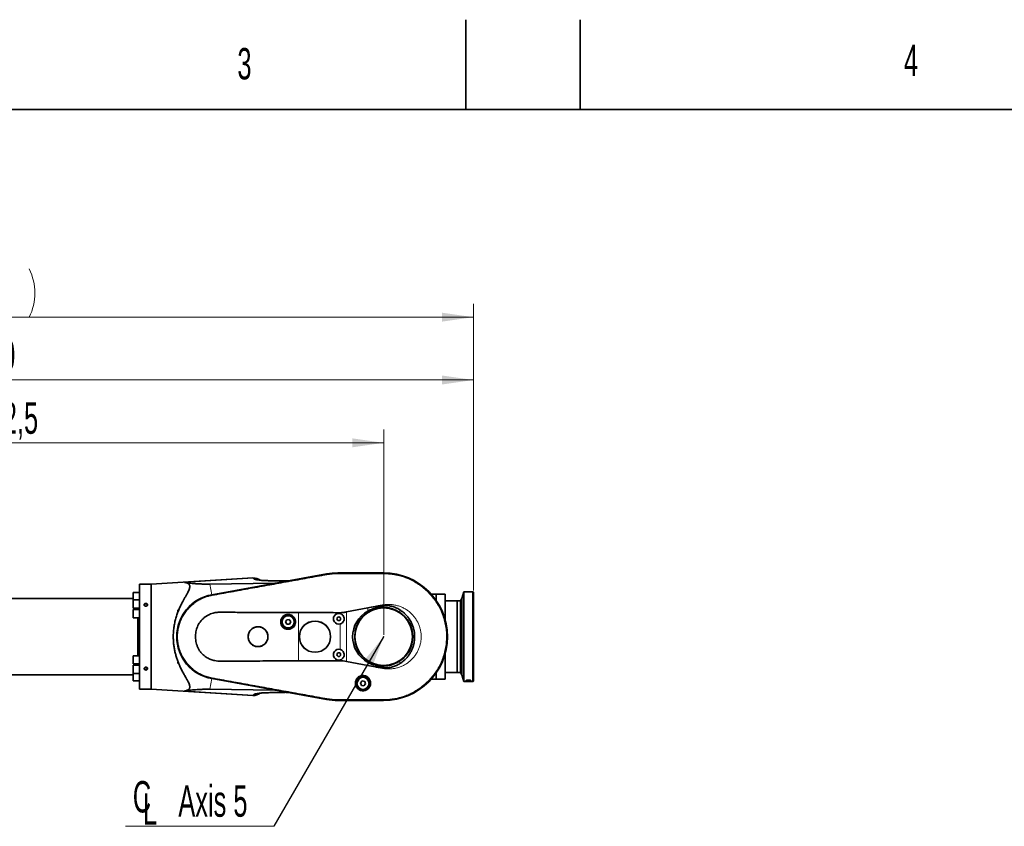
# Model space of a CAD drawing. Header units: millimetres. Extents: x 0 to 11920, y 0 to 8400.
# Tile 33 of 65: x 3245 to 5440, y 6603 to 8400. Entities that reach past the tile are written whole.
import ezdxf

# ---------------------------------------------------------------- set-up
doc = ezdxf.new("R2010")
doc.units = ezdxf.units.MM
doc.header["$LTSCALE"] = 20
doc.header["$PDSIZE"] = -1
doc.styles.add('SLDTEXTSTYLE0', font='TXT', dxfattribs={"width": 0.605})
doc.dimstyles.new('SLDDIMSTYLE0', dxfattribs={"dimtxt": 70, "dimasz": 70, "dimexe": 0, "dimexo": 0.0625, "dimgap": 17.5, "dimtad": 1, "dimdec": 1, "dimrnd": 1e-09, "dimzin": 12, "dimdsep": 46, "dimtxsty": 'SLDTEXTSTYLE0', "dimsah": 1, "dimcen": 0.09, "dimadec": 0, "dimazin": 3, "dimtfac": 1, "dimtofl": 0, "dimtmove": 0, "dimatfit": 3, "dimfxl": 1, "dimfrac": 2, "dimtolj": 1, "dimtzin": 12, "dimarcsym": 0})
doc.dimstyles.new('SLDDIMSTYLE1', dxfattribs={"dimtxt": 70, "dimasz": 70, "dimexe": 0, "dimexo": 0.0625, "dimgap": 17.5, "dimtad": 1, "dimdec": 0, "dimrnd": 1e-09, "dimzin": 12, "dimdsep": 46, "dimtxsty": 'SLDTEXTSTYLE0', "dimsah": 1, "dimcen": 0.09, "dimadec": 0, "dimazin": 3, "dimtfac": 1, "dimtofl": 0, "dimtmove": 0, "dimatfit": 3, "dimfxl": 1, "dimfrac": 2, "dimtolj": 1, "dimtzin": 12, "dimarcsym": 0})
doc.dimstyles.new('SLDDIMSTYLE2', dxfattribs={"dimtxt": 0.18, "dimasz": 70, "dimexe": 0, "dimexo": 0.0625, "dimgap": 0, "dimtad": 0, "dimtih": 1, "dimtoh": 1, "dimdec": 0, "dimrnd": 1e-09, "dimzin": 0, "dimdsep": 46, "dimtxsty": 'Standard', "dimsah": 1, "dimcen": 0.09, "dimadec": 0, "dimazin": 0, "dimtfac": 70, "dimtdec": 0, "dimtofl": 0, "dimtmove": 0, "dimatfit": 3, "dimfxl": 1, "dimfrac": 2, "dimtolj": 1, "dimtzin": 0, "dimarcsym": 0})

# ---------------------------------------------------------------- blocks, each defined once
blk = doc.blocks.new('_D')
at = {"color": 7, "linetype": 'Continuous', "lineweight": 0}
for p, q in [((2464.2, 6829.3), (2464.2, 7487.2)), ((4056.7, 7029.3), (4056.7, 7487.2)), ((2464.2, 7457.2), (4056.7, 7457.2))]:
    blk.add_line(p, q, dxfattribs=at)
at = {"color": 7, "linetype": 'Continuous', "lineweight": 18}
for points in [[(2464.2, 7457.2), (2534.2, 7447.2), (2534.2, 7467.2)], [(4056.7, 7457.2), (3986.7, 7467.2), (3986.7, 7447.2)]]:
    blk.add_solid(points, dxfattribs=at)
at = {"color": 7, "linetype": 'Continuous', "lineweight": 18, "insert": (3113.4, 7547.4), "char_height": 70, "attachment_point": 1, "style": 'SLDTEXTSTYLE0'}
blk.add_mtext('1592,5', dxfattribs=at)
blk = doc.blocks.new('_D_1')
at = {"color": 7, "linetype": 'Continuous', "lineweight": 0}
for p, q in [((2062.8, 6911.4), (2062.8, 7767.2)), ((4256.7, 7128.3), (4256.7, 7767.2)), ((2062.8, 7737.2), (4256.7, 7737.2))]:
    blk.add_line(p, q, dxfattribs=at)
at = {"color": 7, "linetype": 'Continuous', "lineweight": 18}
for centre, start, end in [((3160.2, 7790.9), 153.4349, 206.5651), ((3159.2, 7790.9), 333.4349, 26.5651)]:
    blk.add_arc(centre, 120.1, start, end, dxfattribs=at)
for points in [[(2062.8, 7737.2), (2132.8, 7727.2), (2132.8, 7747.2)], [(4256.7, 7737.2), (4186.7, 7747.2), (4186.7, 7727.2)]]:
    blk.add_solid(points, dxfattribs=at)
at = {"color": 7, "linetype": 'Continuous', "lineweight": 18, "insert": (3052.8, 7827.4), "char_height": 70, "attachment_point": 1, "style": 'SLDTEXTSTYLE0'}
blk.add_mtext('2194', dxfattribs=at)
blk = doc.blocks.new('_D_3')
at = {"color": 7, "linetype": 'Continuous', "lineweight": 0}
for p, q in [((2176.7, 7081.8), (2176.7, 7627.2)), ((4256.7, 7128.3), (4256.7, 7627.2)), ((4256.7, 7597.2), (2176.7, 7597.2))]:
    blk.add_line(p, q, dxfattribs=at)
at = {"color": 7, "linetype": 'Continuous', "lineweight": 18}
for points in [[(2176.7, 7597.2), (2246.7, 7587.2), (2246.7, 7607.2)], [(4256.7, 7597.2), (4186.7, 7607.2), (4186.7, 7587.2)]]:
    blk.add_solid(points, dxfattribs=at)
at = {"color": 7, "linetype": 'Continuous', "lineweight": 18, "insert": (3109.7, 7687.4), "char_height": 70, "attachment_point": 1, "style": 'SLDTEXTSTYLE0'}
blk.add_mtext('2080', dxfattribs=at)
blk = doc.blocks.new('SW_SYMBOL_MOD_CL')
at = {"color": 0, "linetype": 'Continuous', "lineweight": 0, "char_height": 15515, "attachment_point": 5, "style": 'SLDTEXTSTYLE0'}
for s, insert in [('C', (8000, 12000)), ('L', (12000, 6000))]:
    blk.add_mtext(s, dxfattribs=dict(at, insert=insert))
blk = doc.blocks.new('SW_NOTE_0_2')
at = {"color": 0, "linetype": 'Continuous', "lineweight": 0}
for p, q in [((-331.1, 0), (0, 0)), ((0, 0), (-331.1, 0)), ((-331.1, 0), (0, 0)), ((0, 0), (-331.1, 0)), ((-331.1, 0), (0, 0)), ((0, 0), (-331.1, 0))]:
    blk.add_line(p, q, dxfattribs=at)
at = {"color": 0, "linetype": 'Continuous', "lineweight": 0, "xscale": 0.0045117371, "yscale": 0.0045117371, "zscale": 0.0045117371}
blk.add_blockref('SW_SYMBOL_MOD_CL', (-330.3, 11.2), dxfattribs=at)
at = {"color": 0, "linetype": 'Continuous', "lineweight": 0, "insert": (-213.2, 91.3), "char_height": 70, "attachment_point": 1, "style": 'SLDTEXTSTYLE0'}
blk.add_mtext('Axis 5', dxfattribs=at)

msp = doc.modelspace()

# ---------------------------------------------------------------- linework, layer by layer
at = {"color": 7, "linetype": 'Continuous', "lineweight": 35}
for p, q in [((4240, 8200), (4240, 8400)), ((4495, 8200), (4495, 8400)), ((11720, 8200), (400, 8200)), ((3765.35, 7156.12), (3538.67, 7142.26)), ((3929.59, 7165.01), (3673.57, 7118.74)), ((3673.58, 7118.64), (3929.42, 7164.89)), ((3929.56, 7164.11), (3929.56, 7164.11)), ((4056.67, 7167.26), (3954.67, 7167.26)), ((3954.67, 7167.15), (4056.67, 7167.15)), ((3954.67, 7166.36), (3954.67, 7166.36)), ((4056.66, 7166.36), (4056.67, 7166.36)), ((3519.67, 7142.26), (3512.67, 7142.26)), ((3512.67, 6908.26), (3512.67, 7142.26)), ((3538.67, 7142.26), (3533.67, 7142.26)), ((3538.67, 7142.26), (3538.67, 6908.26)), ((3669.31, 7142.33), (3814.47, 7144.28)), ((3838.12, 7149.56), (3842.37, 7149.7)), ((3844.08, 7149.63), (3842.37, 7149.7)), ((3512.67, 7123.61), (3498.58, 7123.61)), ((3498.58, 7123.61), (3498.58, 7107.24)), ((3673.72, 7117.9), (3673.73, 7117.9)), ((4173.67, 7120.26), (4162.21, 7120.26)), ((4173.67, 7120.26), (4173.67, 7105.72)), ((4193.67, 7119.76), (4173.67, 7119.76)), ((4193.67, 7119.76), (4193.67, 7062.61)), ((4235.17, 7125.26), (4231.13, 7110.19)), ((4255.67, 7125.26), (4235.17, 7125.26)), ((4235.17, 7125.26), (4235.17, 6925.26)), ((4256.67, 7124.26), (4255.67, 7125.26)), ((4255.67, 6925.26), (4255.67, 7125.26)), ((4256.67, 7124.26), (4256.67, 6926.26)), ((3498.58, 7110.26), (3168.32, 7110.26)), ((3512.67, 7107.24), (3498.58, 7107.24)), ((3498.58, 7107.24), (3498.58, 7088.94)), ((3498.58, 7088.94), (3512.67, 7088.94)), ((3508.48, 7088.94), (3508.48, 7085.91)), ((3508.49, 7088.94), (3508.49, 7085.91)), ((3973.84, 7080.3), (4021.1, 7089.8)), ((4220.17, 7105.26), (4193.67, 7105.26)), ((4228.17, 7105.26), (4220.17, 7105.26)), ((4220.17, 6945.26), (4220.17, 7105.26)), ((4231.13, 7110.19), (4228.17, 7105.26)), ((4228.17, 7105.26), (4228.17, 6945.26)), ((4231.13, 7110.19), (4231.13, 6940.33)), ((3512.67, 7085.91), (3498.58, 7085.91)), ((3498.58, 7085.91), (3498.58, 7067.61)), ((3498.58, 7067.61), (3512.67, 7067.61)), ((3508.48, 7067.61), (3508.48, 6982.91)), ((3508.49, 7067.61), (3508.49, 6982.91)), ((3596.72, 7083.58), (3596.72, 7083.76)), ((3598.08, 7083.76), (3596.72, 7083.58)), ((3596.8, 7083.76), (3596.72, 7083.58)), ((3596.72, 7083.76), (3596.8, 7083.76)), ((3596.8, 7083.76), (3598.08, 7083.76)), ((3840.63, 7063.17), (3837.89, 7058.08)), ((3837.89, 7058.08), (3840.93, 7053.17)), ((3846.4, 7063.34), (3840.63, 7063.17)), ((3840.93, 7053.17), (3846.7, 7053.35)), ((3849.44, 7058.43), (3846.4, 7063.34)), ((3846.7, 7053.35), (3849.44, 7058.43)), ((3512.67, 6982.91), (3498.58, 6982.91)), ((3498.58, 6982.91), (3498.58, 6964.61)), ((4193.67, 6987.91), (4193.67, 6930.76)), ((3498.58, 6964.61), (3512.67, 6964.61)), ((3512.67, 6961.57), (3498.58, 6961.57)), ((3498.58, 6961.57), (3498.58, 6943.27)), ((3508.48, 6964.61), (3508.48, 6961.57)), ((3508.49, 6964.61), (3508.49, 6961.57)), ((3596.72, 6966.93), (3598.08, 6966.76)), ((3596.72, 6966.76), (3596.72, 6966.93)), ((3596.72, 6966.93), (3596.8, 6966.76)), ((3596.8, 6966.76), (3596.72, 6966.76)), ((3596.8, 6966.76), (3598.08, 6966.76)), ((4021.1, 6960.71), (3973.84, 6970.2)), ((3168.32, 6940.26), (3498.58, 6940.26)), ((3498.58, 6943.27), (3512.67, 6943.27)), ((3498.58, 6943.27), (3498.58, 6926.91)), ((4173.67, 6944.79), (4173.67, 6930.26)), ((4193.67, 6945.26), (4220.17, 6945.26)), ((4220.17, 6945.26), (4228.17, 6945.26)), ((4228.17, 6945.26), (4231.13, 6940.33)), ((4231.13, 6940.33), (4235.17, 6925.26)), ((3498.58, 6926.91), (3512.67, 6926.91)), ((3673.56, 6931.77), (3929.22, 6885.54)), ((3929.42, 6885.62), (3673.58, 6931.87)), ((3673.73, 6932.61), (3673.72, 6932.62)), ((4008.66, 6926.67), (4004.97, 6922.22)), ((4004.97, 6922.22), (4006.98, 6916.81)), ((4006.98, 6916.81), (4012.67, 6915.84)), ((4014.35, 6925.7), (4008.66, 6926.67)), ((4012.67, 6915.84), (4016.36, 6920.29)), ((4016.36, 6920.29), (4014.35, 6925.7)), ((4162.21, 6930.26), (4173.67, 6930.26)), ((4173.67, 6930.76), (4193.67, 6930.76)), ((4235.17, 6925.26), (4255.67, 6925.26)), ((4240.17, 6927.5), (4240.17, 6927.44)), ((4240.17, 6926.63), (4240.17, 6927.44)), ((4255.67, 6925.26), (4256.67, 6926.26)), ((3512.67, 6908.26), (3538.67, 6908.26)), ((3538.67, 6908.26), (3765.35, 6894.39)), ((3814.32, 6906.24), (3669.29, 6908.18)), ((3837.73, 6900.91), (3838.15, 6900.9)), ((3843.98, 6900.87), (3842.37, 6900.82)), ((3929.56, 6886.4), (3929.56, 6886.4)), ((3954.67, 6884.15), (3954.67, 6884.15)), ((4056.67, 6883.36), (3954.67, 6883.36)), ((3954.67, 6883.26), (4056.67, 6883.26)), ((4056.67, 6884.15), (4056.66, 6884.15))]:
    msp.add_line(p, q, dxfattribs=at)
at = {"color": 8, "linetype": 'Continuous', "lineweight": 18}
for p, q in [((3765.92, 7155.34), (3612.91, 7146.04)), ((3767.84, 7153.42), (3765.92, 7155.34)), ((3929.56, 7164.11), (3929.42, 7164.89)), ((3929.75, 7163.1), (3929.56, 7164.11)), ((3954.67, 7166.36), (3954.67, 7167.15)), ((3954.67, 7165.34), (3954.67, 7166.36)), ((4056.66, 7166.36), (4056.67, 7165.34)), ((4056.67, 7166.36), (4056.67, 7167.15)), ((3669.31, 7142.33), (3673.57, 7118.74)), ((3814.47, 7144.28), (3844.08, 7149.63)), ((3673.72, 7117.9), (3673.58, 7118.64)), ((3673.9, 7116.87), (3673.73, 7117.9)), ((4021.1, 7082.16), (4021.1, 7089.8)), ((3866.67, 6971.37), (3866.67, 7079.14)), ((3959.48, 7076.92), (3959.48, 7078.77)), ((3973.84, 7080.3), (3973.84, 6970.2)), ((4092.9, 7085.21), (4092.9, 7079.14)), ((3959.48, 6996.92), (3959.48, 7053.59)), ((3959.48, 6971.73), (3959.48, 6973.59)), ((4021.1, 6960.71), (4021.1, 6968.35)), ((4092.9, 6971.37), (4092.9, 6965.29)), ((3669.29, 6908.18), (3673.56, 6931.77)), ((3673.72, 6932.62), (3673.58, 6931.87)), ((3673.9, 6933.64), (3673.73, 6932.61)), ((4240.17, 6926.63), (4241.86, 6928.3)), ((4240.17, 6927.44), (4240.64, 6927.91)), ((4249.47, 6928.3), (4251.17, 6926.63)), ((4250.69, 6927.9), (4251.17, 6927.44)), ((3765.92, 6895.17), (3612.91, 6904.47)), ((3765.92, 6895.17), (3767.84, 6897.1)), ((3843.98, 6900.87), (3814.32, 6906.24)), ((3929.56, 6886.4), (3929.42, 6885.62)), ((3929.75, 6887.41), (3929.56, 6886.4)), ((3954.67, 6885.18), (3954.67, 6884.15)), ((3954.67, 6884.15), (3954.67, 6883.36)), ((4056.67, 6885.18), (4056.66, 6884.15)), ((4056.67, 6884.15), (4056.67, 6883.36))]:
    msp.add_line(p, q, dxfattribs=at)
at = {"color": 7, "linetype": 'Continuous', "lineweight": 35, "flags": 128}
for points in [[(3526.67, 7093.45), (3527.72, 7093.59), (3528.66, 7093.99), (3529.39, 7094.61), (3529.82, 7095.39), (3529.9, 7096.24), (3529.64, 7097.06), (3529.06, 7097.77), (3528.21, 7098.29), (3527.2, 7098.57), (3526.13, 7098.57), (3525.12, 7098.29), (3524.27, 7097.77), (3523.69, 7097.06), (3523.43, 7096.24), (3523.51, 7095.39), (3523.94, 7094.61), (3524.67, 7093.99), (3525.61, 7093.59), (3526.67, 7093.45)], [(3526.67, 6957.07), (3527.72, 6956.93), (3528.66, 6956.52), (3529.39, 6955.9), (3529.82, 6955.12), (3529.9, 6954.27), (3529.64, 6953.45), (3529.06, 6952.74), (3528.21, 6952.22), (3527.2, 6951.94), (3526.13, 6951.94), (3525.12, 6952.22), (3524.27, 6952.74), (3523.69, 6953.45), (3523.43, 6954.27), (3523.51, 6955.12), (3523.94, 6955.9), (3524.67, 6956.52), (3525.61, 6956.93), (3526.67, 6957.07)], [(4251.17, 6926.63), (4251.17, 6926.72), (4251.17, 6926.81), (4251.17, 6926.91), (4251.17, 6927.01), (4251.17, 6927.11), (4251.17, 6927.22), (4251.17, 6927.33), (4251.17, 6927.44)]]:
    msp.add_lwpolyline(points, dxfattribs=at)
at = {"color": 7, "linetype": 'Continuous', "lineweight": 35}
for centre, radius in [((4056.67, 7025.26), 64.48), ((4056.67, 7025.26), 64.33), ((3843.67, 7058.26), 16.25), ((3843.67, 7058.26), 14.25), ((3843.67, 7058.26), 13.5), ((3956.67, 7065.26), 4.15), ((3776.67, 7025.26), 22), ((3903.67, 7025.26), 34.78), ((3903.67, 7025.26), 34.7), ((3956.67, 6985.26), 4.15), ((4010.67, 6921.26), 16.25), ((4010.67, 6921.26), 14.25), ((4010.67, 6921.26), 13.5)]:
    msp.add_circle(centre, radius, dxfattribs=at)
at = {"color": 8, "linetype": 'Continuous', "lineweight": 18}
for centre in [(3843.67, 7058.26), (4010.67, 6921.26)]:
    msp.add_circle(centre, 13.85, dxfattribs=at)
at = {"color": 7, "linetype": 'Continuous', "lineweight": 35}
for centre, radius, start, end in [((3766.82, 7131.16), 25, 53.24506, 93.38659), ((3954.67, 7025.26), 141.9, 90, 100.2472), ((3954.67, 7026.26), 141, 90, 100.24369), ((4056.67, 7025.26), 142, 270, 90), ((4056.67, 7025.26), 141.9, 270, 90), ((3690.47, 7025.26), 95, 100.24369, 259.74928), ((3690.47, 7025.26), 94.9, 100.2472, 259.7528), ((3956.67, 7065.26), 12, 76.45651, 283.54349), ((4056.67, 7025.26), 64.94, 303.92106, 56.07894), ((3956.67, 6985.26), 12, 76.45651, 283.54349), ((3766.82, 6919.35), 25, 266.62894, 306.73991), ((3954.67, 7026.26), 143, 259.74928, 270), ((3954.67, 7025.26), 141.9, 259.7528, 270)]:
    msp.add_arc(centre, radius, start, end, dxfattribs=at)
at = {"color": 8, "linetype": 'Continuous', "lineweight": 18}
for centre, radius, start, end in [((3767.74, 7130.76), 24.65, 55.97174, 94.22761), ((3767.73, 6919.77), 24.67, 265.79075, 304.0398)]:
    msp.add_arc(centre, radius, start, end, dxfattribs=at)
at = {"color": 7, "linetype": 'Continuous', "lineweight": 35}
for centre, major_axis, ratio, start_param, end_param in [((3829.25, 7152.97), (15.85, 8.33), 0.1553295, 3.4379656, 3.5996341), ((3841.78, 7155.24), (-4.1, 5.06), 0.585928, 2.6685816, 2.8302501), ((4052.73, 7025.26), (65.19, 0), 0.9981738, 2.0773499, 4.2058354), ((3829.08, 6897.55), (15.84, -8.33), 0.1555134, 2.6834199, 2.8451771), ((3841.68, 6895.27), (4.1, 5.06), 0.5860411, 0.3112158, 0.472973)]:
    msp.add_ellipse(centre, major_axis=major_axis, ratio=ratio, start_param=start_param, end_param=end_param, dxfattribs=at)
for points, knots in [([(3673.73, 7117.9), (3677.02, 7118.49), (3683.59, 7119.68), (3693.45, 7121.47), (3706.59, 7123.84), (3723.03, 7126.81), (3749.32, 7131.56), (3782.18, 7137.49), (3821.61, 7144.61), (3854.48, 7150.55), (3880.77, 7155.3), (3897.2, 7158.27), (3910.26, 7160.63), (3919.95, 7162.38), (3926.36, 7163.53), (3929.56, 7164.11)], [0, 0, 0, 0, 0.038538, 0.0770752, 0.115613, 0.1926874, 0.2697618, 0.4239107, 0.5780596, 0.7322085, 0.8092829, 0.8863573, 0.9248946, 0.9624473, 1, 1, 1, 1]), ([(3929.56, 7164.11), (3932.86, 7164.64), (3938.66, 7165.56), (3947.05, 7166.24), (3952.12, 7166.32), (3954.67, 7166.36)], [0, 0, 0, 0, 0.39660071, 0.69786229, 1, 1, 1, 1]), ([(3954.67, 7166.36), (3958.01, 7166.36), (3964.68, 7166.36), (3978.02, 7166.36), (3994.69, 7166.36), (4015.02, 7166.36), (4032.18, 7166.36), (4046.17, 7166.36), (4053.16, 7166.36), (4056.66, 7166.36)], [0, 0, 0, 0, 0.0980979, 0.1961937, 0.3923851, 0.5885765, 0.7942879, 0.8971434, 1, 1, 1, 1]), ([(4056.67, 7166.36), (4060.03, 7166.29), (4066.77, 7166.15), (4076.83, 7165.02), (4086.79, 7163.23), (4096.6, 7160.72), (4106.21, 7157.51), (4115.56, 7153.62), (4124.6, 7149.07), (4133.3, 7143.88), (4141.6, 7138.08), (4149.47, 7131.71), (4156.86, 7124.78), (4163.73, 7117.35), (4170.06, 7109.44), (4175.8, 7101.1), (4180.93, 7092.37), (4185.41, 7083.29), (4189.24, 7073.91), (4192.39, 7064.29), (4194.84, 7054.46), (4196.57, 7044.49), (4197.59, 7034.41), (4197.89, 7024.29), (4197.45, 7014.17), (4196.3, 7004.11), (4194.42, 6994.16), (4191.84, 6984.37), (4188.56, 6974.79), (4184.61, 6965.47), (4180, 6956.45), (4174.75, 6947.79), (4168.89, 6939.53), (4162.46, 6931.71), (4155.49, 6924.36), (4148, 6917.54), (4140.05, 6911.27), (4131.67, 6905.59), (4122.9, 6900.53), (4113.79, 6896.1), (4104.39, 6892.34), (4094.74, 6889.26), (4084.91, 6886.88), (4075.24, 6885.28), (4065.82, 6884.32), (4059.72, 6884.21), (4056.67, 6884.15)], [0, 0, 0, 0, 0.0227723, 0.0456013, 0.0684304, 0.0912596, 0.1140888, 0.1369176, 0.1597465, 0.1825754, 0.2054044, 0.2282333, 0.2510622, 0.2738911, 0.29672, 0.319549, 0.3423779, 0.3652068, 0.3880357, 0.4108646, 0.4336935, 0.4565225, 0.4793514, 0.5021803, 0.5250092, 0.5478381, 0.5706671, 0.593496, 0.6163249, 0.6391538, 0.6619827, 0.6848117, 0.7076406, 0.7304695, 0.7532984, 0.7761273, 0.7989562, 0.8217852, 0.8446142, 0.867443, 0.8902719, 0.9131011, 0.9359304, 0.9587007, 0.9793513, 1, 1, 1, 1]), ([(3519.67, 7142.26), (3519.68, 7142.26), (3519.74, 7142.25), (3520.4, 7142.22), (3521.81, 7142.15), (3523.78, 7142.09), (3526.1, 7142.05), (3528.53, 7142.06), (3530.76, 7142.12), (3532.48, 7142.19), (3533.5, 7142.25), (3533.61, 7142.25), (3533.67, 7142.26)], [0, 0, 0, 0, 0.05229506, 0.15492997, 0.25858615, 0.364844, 0.4740165, 0.58521651, 0.69687347, 0.80723022, 0.91485642, 1, 1, 1, 1]), ([(3612.91, 6904.47), (3614.31, 6904.7), (3616.83, 6905.12), (3619.86, 6906.29), (3622.14, 6907.74), (3623.78, 6909.64), (3624.61, 6912), (3624.65, 6914.79), (3623.9, 6918.25), (3622.21, 6922.46), (3619.66, 6927.43), (3616.32, 6933.35), (3612.33, 6940.36), (3607.85, 6948.59), (3603.42, 6957.43), (3599.56, 6966.21), (3596.35, 6974.8), (3593.74, 6983.06), (3591.52, 6991.63), (3589.76, 7000.48), (3588.53, 7009.57), (3587.85, 7018.84), (3587.73, 7028.16), (3588.22, 7038), (3589.45, 7048.26), (3591.46, 7058.79), (3594.1, 7068.85), (3597.28, 7078.37), (3600.86, 7087.34), (3604.74, 7095.82), (3608.54, 7103.3), (3612.19, 7109.88), (3615.53, 7115.67), (3618.63, 7121.12), (3621.31, 7126.18), (3623.21, 7130.42), (3624.32, 7133.91), (3624.71, 7136.74), (3624.46, 7139.23), (3623.45, 7141.32), (3621.8, 7143.03), (3619.47, 7144.42), (3616.52, 7145.46), (3614.11, 7145.85), (3612.91, 7146.04)], [0, 0, 0, 0, 0.02297942, 0.04145414, 0.05996668, 0.07840602, 0.09701697, 0.11571354, 0.13434424, 0.15825772, 0.18226992, 0.20624865, 0.23772496, 0.26931769, 0.30090816, 0.33238138, 0.35733768, 0.38237579, 0.40739686, 0.43232984, 0.45743489, 0.48265376, 0.50786834, 0.5329675, 0.56258681, 0.59229909, 0.6219376, 0.6507853, 0.67973713, 0.70871168, 0.73759046, 0.76124404, 0.78502678, 0.80879285, 0.83245157, 0.85600061, 0.87340252, 0.89084889, 0.9082263, 0.92564926, 0.94314098, 0.96058893, 0.98028971, 1, 1, 1, 1]), ([(3612.91, 7146.04), (3616.54, 7145.59), (3622, 7144.92), (3629.93, 7144.11), (3636.78, 7143.49), (3643.35, 7143.02), (3649.58, 7142.68), (3655.04, 7142.45), (3660.32, 7142.33), (3665.3, 7142.29), (3667.97, 7142.32), (3669.31, 7142.33)], [0, 0, 0, 0, 0.2430467, 0.3650213, 0.4869789, 0.6418182, 0.7199882, 0.7981332, 0.898031, 0.9490266, 1, 1, 1, 1]), ([(3838.12, 7149.62), (3837.17, 7149.6), (3833.61, 7149.52), (3827.99, 7149.51), (3821.44, 7149.54), (3815.76, 7149.64), (3810.43, 7149.78), (3805.26, 7149.9), (3800.29, 7150.03), (3795.8, 7150.17), (3791.64, 7150.34), (3787.8, 7150.54), (3784.74, 7150.76), (3782.4, 7150.98), (3780.71, 7151.18), (3779.69, 7151.32), (3779.16, 7151.41), (3779.09, 7151.41), (3779.07, 7151.41)], [0, 0, 0, 0, 0.0354511, 0.1321713, 0.2210794, 0.3020437, 0.3757689, 0.4584586, 0.5314567, 0.6009834, 0.6707245, 0.7406671, 0.8117432, 0.8600694, 0.907455, 0.9491423, 0.9764745, 1, 1, 1, 1]), ([(3673.72, 6932.62), (3672.07, 6932.94), (3668.78, 6933.59), (3663.01, 6935.14), (3656.47, 6937.35), (3649.29, 6940.48), (3642.4, 6944.2), (3635.83, 6948.47), (3629.65, 6953.27), (3623.88, 6958.57), (3618.57, 6964.34), (3613.2, 6971.24), (3608.04, 6979.43), (3603.42, 6988.97), (3600.19, 6998.1), (3598.11, 7006.6), (3596.87, 7014.34), (3596.29, 7022.15), (3596.36, 7029.98), (3597.08, 7037.78), (3598.59, 7046.39), (3601.21, 7055.72), (3605.19, 7065.54), (3609.8, 7074.06), (3614.71, 7081.3), (3619.62, 7087.4), (3625.03, 7093.07), (3630.88, 7098.27), (3637.15, 7102.96), (3644.58, 7107.63), (3653.3, 7111.94), (3663.3, 7115.65), (3670.25, 7117.15), (3673.72, 7117.9)], [0, 0, 0, 0, 0.0192254, 0.0384531, 0.0683233, 0.0981934, 0.1280636, 0.1579337, 0.1877999, 0.217666, 0.247532, 0.2773981, 0.3177406, 0.3582119, 0.3985546, 0.4284255, 0.4582964, 0.4881673, 0.5180382, 0.5478993, 0.5777605, 0.6180988, 0.6585656, 0.6989039, 0.7287775, 0.7586511, 0.7885157, 0.8183804, 0.848245, 0.8781096, 0.9186985, 0.9594177, 1, 1, 1, 1]), ([(3523.52, 7094.54), (3523.3, 7094.8), (3522.84, 7095.36), (3522.6, 7096.38), (3522.77, 7097.42), (3523.38, 7098.35), (3524.35, 7099.07), (3525.58, 7099.51), (3526.95, 7099.61), (3528.29, 7099.36), (3529.45, 7098.78), (3530.29, 7097.93), (3530.7, 7096.92), (3530.66, 7095.86), (3530.18, 7094.87), (3529.32, 7094.05), (3528.16, 7093.49), (3526.82, 7093.26), (3525.45, 7093.41), (3524.3, 7093.86), (3523.76, 7094.33), (3523.52, 7094.54)], [0, 0, 0, 0, 0.04745524, 0.10049949, 0.152957, 0.20533439, 0.25821892, 0.31194229, 0.36645948, 0.42140721, 0.47626001, 0.53051253, 0.58388518, 0.63649389, 0.68882793, 0.74150168, 0.79494914, 0.84924442, 0.90410966, 0.95905133, 1, 1, 1, 1]), ([(4021.1, 7089.8), (4026.58, 7090.77), (4034.81, 7092.22), (4045.86, 7093.7), (4053.11, 7094.51), (4059.31, 7094.91), (4064.5, 7094.79), (4069.7, 7094.18), (4074.74, 7093.15), (4079.55, 7091.73), (4084.14, 7089.95), (4088.63, 7087.81), (4091.48, 7086.08), (4092.9, 7085.21)], [0, 0, 0, 0, 0.2258396, 0.3390456, 0.4522373, 0.5215445, 0.5908048, 0.6620693, 0.7333342, 0.7991181, 0.8649046, 0.9324516, 1, 1, 1, 1]), ([(4021.1, 7082.16), (4022.92, 7083.11), (4026.56, 7085), (4032.8, 7087.39), (4039.73, 7089.32), (4047.34, 7090.54), (4055.07, 7090.92), (4062.83, 7090.42), (4070.52, 7089.06), (4078.19, 7086.78), (4085.76, 7083.57), (4090.52, 7080.62), (4092.9, 7079.14)], [0, 0, 0, 0, 0.0815939, 0.1631888, 0.2649216, 0.3669718, 0.4687062, 0.571679, 0.6749802, 0.7779467, 0.8889756, 1, 1, 1, 1]), ([(3866.67, 7079.14), (3854.52, 7079.18), (3830.24, 7079.25), (3793.82, 7079.4), (3757.42, 7079.5), (3728.06, 7079.5), (3705.75, 7079.66), (3694.02, 7079.73), (3685.86, 7079.5), (3681.29, 7078.94), (3676.34, 7077.8), (3671.03, 7076.09), (3665.52, 7073.58), (3660.32, 7070.47), (3655.52, 7066.78), (3651.16, 7062.58), (3647.33, 7057.91), (3644.09, 7052.85), (3641.46, 7047.46), (3639.5, 7041.87), (3638.22, 7036.18), (3637.53, 7030.47), (3637.32, 7024.44), (3637.67, 7018.14), (3638.73, 7011.64), (3640.53, 7005.39), (3643.09, 6999.51), (3646.31, 6994.05), (3650.05, 6989.17), (3654.21, 6984.91), (3658.66, 6981.24), (3663.11, 6978.31), (3667.42, 6976.03), (3671.5, 6974.28), (3675.72, 6972.9), (3680.78, 6971.65), (3686.75, 6970.84), (3693.56, 6970.64), (3700.38, 6970.8), (3713.88, 6971.05), (3734.06, 6970.94), (3760.79, 6971.03), (3787.37, 6971.1), (3822.6, 6971.2), (3849.04, 6971.3), (3866.67, 6971.37)], [0, 0, 0, 0, 0.0696245, 0.1392486, 0.2088662, 0.2784854, 0.3078358, 0.3371832, 0.3460297, 0.3548646, 0.363686, 0.3753187, 0.3869879, 0.3986191, 0.4102568, 0.4219315, 0.4335666, 0.4450568, 0.4565857, 0.4680735, 0.4790395, 0.4900389, 0.501018, 0.5135817, 0.5261793, 0.5387233, 0.5508707, 0.5630663, 0.5752171, 0.5863055, 0.5974274, 0.6085175, 0.6170518, 0.6255863, 0.6341196, 0.6426562, 0.6556734, 0.66874, 0.6818667, 0.694966, 0.7464351, 0.7979058, 0.8484158, 0.8989262, 1, 1, 1, 1]), ([(3860.18, 7058.26), (3860.13, 7059.18), (3860.04, 7061.04), (3859.32, 7063.75), (3858.18, 7066.3), (3856.62, 7068.62), (3854.7, 7070.64), (3852.46, 7072.32), (3849.97, 7073.59), (3847.31, 7074.44), (3844.54, 7074.82), (3841.75, 7074.73), (3839.01, 7074.17), (3836.41, 7073.17), (3834.01, 7071.73), (3831.88, 7069.92), (3830.1, 7067.77), (3828.69, 7065.36), (3827.71, 7062.74), (3827.18, 7060), (3827.13, 7057.21), (3827.53, 7054.44), (3828.41, 7051.79), (3829.71, 7049.31), (3831.41, 7047.1), (3833.45, 7045.19), (3835.79, 7043.67), (3838.35, 7042.55), (3841.07, 7041.88), (3843.85, 7041.67), (3846.63, 7041.94), (3849.33, 7042.67), (3851.87, 7043.84), (3854.17, 7045.42), (3856.17, 7047.36), (3857.83, 7049.62), (3859.07, 7052.12), (3859.98, 7055.01), (3860.11, 7057.1), (3860.18, 7058.26)], [0, 0, 0, 0, 0.0268526, 0.0537052, 0.0805579, 0.1074105, 0.134261, 0.1611114, 0.1879575, 0.2148036, 0.2416459, 0.2684883, 0.2953297, 0.3221712, 0.349015, 0.3758588, 0.4027061, 0.4295534, 0.4564031, 0.4832528, 0.5101034, 0.5369539, 0.5638045, 0.5906551, 0.6175055, 0.6443559, 0.6712051, 0.6980543, 0.7249005, 0.7517467, 0.7785896, 0.8054324, 0.8322738, 0.8591152, 0.8859584, 0.9128017, 0.9396491, 0.9664966, 1, 1, 1, 1]), ([(3866.67, 7079.14), (3890.95, 7079), (3921.88, 7078.81), (3952.82, 7078.78), (3959.48, 7078.77)], [0, 0, 0, 0, 0.7848966, 1, 1, 1, 1]), ([(3959.48, 7078.77), (3961.88, 7078.84), (3966.71, 7078.98), (3971.45, 7079.86), (3973.84, 7080.3)], [0, 0, 0, 0, 0.4969077, 1, 1, 1, 1]), ([(3959.48, 7076.92), (3960.31, 7076.66), (3962.42, 7076.01), (3965.35, 7073.85), (3967.71, 7070.5), (3968.83, 7066.55), (3968.57, 7062.45), (3966.97, 7058.67), (3964.21, 7055.64), (3961.48, 7054.13), (3959.83, 7053.69), (3959.48, 7053.59)], [0, 0, 0, 0, 0.0815291, 0.2076969, 0.3340294, 0.4604223, 0.5867061, 0.7129312, 0.8392577, 0.9656547, 1, 1, 1, 1]), ([(4092.9, 7085.21), (4095.49, 7083.42), (4100.28, 7080.09), (4106.42, 7074.19), (4111.6, 7068.06), (4116.06, 7061.39), (4119.72, 7054.25), (4122.56, 7046.75), (4124.56, 7038.98), (4125.65, 7031.04), (4125.85, 7023.04), (4125.16, 7015.06), (4123.56, 7007.21), (4121.1, 6999.59), (4117.82, 6992.28), (4113.71, 6985.4), (4108.86, 6979.02), (4103.66, 6973.57), (4098.33, 6968.97), (4094.71, 6966.52), (4092.9, 6965.29)], [0, 0, 0, 0, 0.0662608, 0.1224088, 0.1787369, 0.2348862, 0.290981, 0.3472557, 0.4033514, 0.4593554, 0.5155364, 0.5715375, 0.6275563, 0.6837525, 0.7397695, 0.7958322, 0.8520733, 0.9081351, 0.9540676, 1, 1, 1, 1]), ([(3798.84, 7025.26), (3798.78, 7026.5), (3798.66, 7028.99), (3797.69, 7032.62), (3796.16, 7036.04), (3794.08, 7039.15), (3791.5, 7041.87), (3788.5, 7044.12), (3785.17, 7045.83), (3781.6, 7046.96), (3777.88, 7047.47), (3774.14, 7047.36), (3770.47, 7046.6), (3766.97, 7045.26), (3763.75, 7043.33), (3760.9, 7040.9), (3758.5, 7038.02), (3756.61, 7034.78), (3755.3, 7031.27), (3754.59, 7027.59), (3754.52, 7023.84), (3755.06, 7020.14), (3756.23, 7016.58), (3757.97, 7013.27), (3760.25, 7010.3), (3762.99, 7007.74), (3766.13, 7005.69), (3769.56, 7004.19), (3773.2, 7003.29), (3776.94, 7003.01), (3780.67, 7003.37), (3784.29, 7004.34), (3787.69, 7005.92), (3790.79, 7008.03), (3793.47, 7010.65), (3795.7, 7013.66), (3797.36, 7017.02), (3798.58, 7020.9), (3798.75, 7023.7), (3798.84, 7025.26)], [0, 0, 0, 0, 0.0268383, 0.0536767, 0.080515, 0.1073534, 0.1341921, 0.1610308, 0.1878726, 0.2147144, 0.2415641, 0.2684139, 0.2952749, 0.3221359, 0.3490046, 0.3758732, 0.4027372, 0.4296011, 0.4564467, 0.4832923, 0.5101171, 0.5369419, 0.5637596, 0.5905774, 0.6174078, 0.6442383, 0.6710905, 0.6979428, 0.7248097, 0.7516767, 0.7785439, 0.8054111, 0.8322687, 0.8591262, 0.885973, 0.9128198, 0.9396603, 0.9665007, 1, 1, 1, 1]), ([(3959.48, 6996.92), (3960.31, 6996.66), (3962.42, 6996.01), (3965.35, 6993.85), (3967.71, 6990.5), (3968.83, 6986.55), (3968.57, 6982.45), (3966.97, 6978.67), (3964.21, 6975.64), (3961.48, 6974.13), (3959.83, 6973.69), (3959.48, 6973.59)], [0, 0, 0, 0, 0.0815291, 0.2076969, 0.3340294, 0.4604223, 0.5867061, 0.7129312, 0.8392577, 0.9656547, 1, 1, 1, 1]), ([(3523.66, 6951.99), (3523.42, 6952.24), (3522.92, 6952.77), (3522.61, 6953.76), (3522.72, 6954.82), (3523.26, 6955.79), (3524.18, 6956.57), (3525.38, 6957.09), (3526.73, 6957.25), (3528.09, 6957.05), (3529.29, 6956.49), (3530.19, 6955.65), (3530.67, 6954.63), (3530.7, 6953.57), (3530.28, 6952.58), (3529.48, 6951.75), (3528.35, 6951.17), (3527.03, 6950.9), (3525.66, 6950.99), (3524.48, 6951.38), (3523.9, 6951.81), (3523.66, 6951.99)], [0, 0, 0, 0, 0.0474114, 0.100584, 0.1531088, 0.2054571, 0.2582331, 0.3118205, 0.3662326, 0.4211462, 0.4760493, 0.5304206, 0.5839322, 0.6366341, 0.6889697, 0.7415553, 0.7948689, 0.8490439, 0.90385, 0.9588158, 1, 1, 1, 1]), ([(3959.48, 6971.73), (3948.71, 6971.71), (3917.77, 6971.64), (3886.83, 6971.47), (3866.67, 6971.37)], [0, 0, 0, 0, 0.3481024, 1, 1, 1, 1]), ([(3973.84, 6970.2), (3971.48, 6970.64), (3966.74, 6971.53), (3961.91, 6971.66), (3959.48, 6971.73)], [0, 0, 0, 0, 0.4970267, 1, 1, 1, 1]), ([(4092.9, 6971.37), (4091.36, 6970.39), (4088.28, 6968.42), (4082.75, 6965.63), (4076.34, 6963.11), (4069.01, 6961.13), (4061.47, 6959.94), (4053.79, 6959.6), (4046.07, 6960.12), (4037.93, 6961.58), (4029.46, 6964.15), (4023.89, 6966.95), (4021.1, 6968.35)], [0, 0, 0, 0, 0.072551, 0.1451029, 0.2451983, 0.3456041, 0.4457068, 0.5477575, 0.6501279, 0.7521793, 0.876092, 1, 1, 1, 1]), ([(4092.9, 6965.29), (4090.3, 6963.77), (4086.36, 6961.46), (4080.68, 6959.19), (4076.13, 6957.73), (4071.31, 6956.61), (4066.22, 6955.87), (4061.02, 6955.59), (4054.6, 6955.84), (4047.06, 6956.64), (4035.48, 6958.19), (4026.86, 6959.7), (4021.1, 6960.71)], [0, 0, 0, 0, 0.1220817, 0.1845363, 0.2469887, 0.3157705, 0.3845529, 0.4554679, 0.5264152, 0.6445834, 0.7627865, 1, 1, 1, 1]), ([(4027.58, 6921.26), (4027.53, 6922.47), (4027.45, 6924.89), (4026.38, 6928.29), (4024.73, 6931.3), (4022.66, 6933.79), (4020.19, 6935.8), (4017.55, 6937.26), (4014.76, 6938.2), (4012.01, 6938.65), (4009.29, 6938.63), (4006.7, 6938.22), (4004.23, 6937.42), (4001.92, 6936.27), (3999.82, 6934.78), (3997.92, 6932.95), (3996.33, 6930.83), (3995.04, 6928.4), (3994.15, 6925.75), (3993.7, 6922.85), (3993.76, 6919.85), (3994.39, 6916.77), (3995.62, 6913.8), (3997.41, 6911.06), (3999.74, 6908.71), (4002.38, 6906.89), (4005.25, 6905.64), (4008.06, 6904.96), (4010.82, 6904.78), (4013.36, 6905), (4015.77, 6905.57), (4018.03, 6906.46), (4020.13, 6907.67), (4022.11, 6909.21), (4023.86, 6911.06), (4025.41, 6913.31), (4026.6, 6915.85), (4027.38, 6918.55), (4027.51, 6920.38), (4027.58, 6921.26)], [0, 0, 0, 0, 0.0362706, 0.0725216, 0.1038751, 0.1352061, 0.1633337, 0.1914448, 0.2165087, 0.2415668, 0.2648316, 0.288098, 0.3109877, 0.3338834, 0.3576217, 0.3813686, 0.4069637, 0.4325685, 0.4607436, 0.4889269, 0.5197798, 0.5506337, 0.5829966, 0.6153427, 0.646411, 0.6774446, 0.7043646, 0.7312633, 0.7541526, 0.7770424, 0.7985094, 0.8199849, 0.8425556, 0.8651373, 0.8905064, 0.9158864, 0.9448104, 0.9737407, 1, 1, 1, 1]), ([(3929.56, 6886.4), (3926.27, 6886.99), (3919.7, 6888.18), (3906.56, 6890.55), (3883.56, 6894.71), (3850.71, 6900.65), (3811.28, 6907.77), (3778.43, 6913.7), (3752.14, 6918.45), (3732.43, 6922.01), (3716, 6924.97), (3702.86, 6927.34), (3693.08, 6929.11), (3683.37, 6930.87), (3676.94, 6932.03), (3673.73, 6932.61)], [0, 0, 0, 0, 0.038528, 0.0770553, 0.15411, 0.3082194, 0.4623287, 0.6164381, 0.6934928, 0.7705474, 0.8476021, 0.8861295, 0.9246574, 0.9623285, 1, 1, 1, 1]), ([(4240.17, 6926.63), (4240.19, 6926.57), (4240.25, 6926.42), (4240.84, 6926.21), (4242.01, 6926.03), (4243.6, 6925.92), (4245.45, 6925.87), (4247.34, 6925.9), (4249.06, 6926), (4250.36, 6926.18), (4251.06, 6926.39), (4251.14, 6926.56), (4251.17, 6926.63)], [0, 0, 0, 0, 0.0638241, 0.1668358, 0.2709923, 0.3776384, 0.4869356, 0.5979726, 0.7092465, 0.8191286, 0.9263899, 1, 1, 1, 1]), ([(4251.17, 6927.44), (4251.16, 6927.46), (4251.15, 6927.6), (4250.86, 6927.88), (4249.91, 6928.24), (4248.5, 6928.53), (4246.75, 6928.7), (4244.85, 6928.71), (4243.01, 6928.56), (4241.52, 6928.26), (4240.59, 6927.95), (4240.43, 6927.76), (4240.37, 6927.69)], [0, 0, 0, 0, 0.017808, 0.1285993, 0.2397145, 0.3529841, 0.4691881, 0.5878217, 0.7074912, 0.8264507, 0.9430954, 1, 1, 1, 1]), ([(3669.29, 6908.18), (3667.11, 6908.2), (3662.71, 6908.23), (3656.76, 6908.11), (3651.2, 6907.91), (3646.04, 6907.65), (3640.32, 6907.28), (3634.13, 6906.79), (3627.11, 6906.13), (3620, 6905.36), (3615.27, 6904.77), (3612.91, 6904.47)], [0, 0, 0, 0, 0.08399137, 0.16958689, 0.25379648, 0.3381598, 0.42247931, 0.55218737, 0.68192958, 0.84085953, 1, 1, 1, 1]), ([(3778.99, 6899.08), (3779.03, 6899.08), (3779.12, 6899.09), (3780.08, 6899.25), (3781.6, 6899.45), (3783.84, 6899.69), (3787.04, 6899.94), (3791.31, 6900.19), (3796.76, 6900.41), (3802.55, 6900.57), (3808.36, 6900.7), (3813.88, 6900.83), (3819.4, 6900.96), (3825.08, 6901.01), (3830.67, 6901.01), (3834.66, 6900.96), (3836.68, 6900.93)], [0, 0, 0, 0, 0.0346097, 0.0675646, 0.1093362, 0.1648406, 0.233365, 0.3141896, 0.4082253, 0.5149614, 0.5930773, 0.6774502, 0.7688222, 0.8424256, 0.9205932, 1, 1, 1, 1]), ([(3842.37, 6900.82), (3841.53, 6900.79), (3840.28, 6900.76), (3839.09, 6900.86), (3838.72, 6900.89)], [0, 0, 0, 0, 0.6814646, 1, 1, 1, 1]), ([(3954.67, 6884.15), (3951.33, 6884.22), (3945.46, 6884.34), (3937.08, 6885.17), (3932.07, 6885.99), (3929.56, 6886.4)], [0, 0, 0, 0, 0.3965945, 0.6978594, 1, 1, 1, 1]), ([(4056.66, 6884.15), (4053.32, 6884.15), (4046.65, 6884.15), (4033.31, 6884.15), (4016.63, 6884.15), (3996.3, 6884.15), (3979.14, 6884.15), (3965.16, 6884.15), (3958.17, 6884.15), (3954.67, 6884.15)], [0, 0, 0, 0, 0.0981103, 0.1962189, 0.3924364, 0.5886533, 0.7943265, 0.8971633, 1, 1, 1, 1])]:
    msp.add_open_spline(points, degree=3, knots=knots, dxfattribs=at)
at = {"color": 8, "linetype": 'Continuous', "lineweight": 18}
for points, knots in [([(3673.9, 7116.87), (3688.12, 7119.44), (3716.54, 7124.58), (3759.18, 7132.28), (3801.82, 7139.99), (3844.46, 7147.69), (3887.11, 7155.4), (3915.53, 7160.53), (3929.75, 7163.1)], [0, 0, 0, 0, 0.1666668, 0.3333334, 0.5000001, 0.6666667, 0.8333334, 1, 1, 1, 1]), ([(3765.92, 7155.34), (3765.7, 7155.62), (3765.33, 7156.08), (3765.35, 7156.06), (3765.35, 7156.05)], [0, 0, 0, 0, 0.6127249, 1, 1, 1, 1]), ([(3954.67, 7165.34), (3963.17, 7165.34), (3980.17, 7165.34), (4005.67, 7165.34), (4031.17, 7165.34), (4048.17, 7165.34), (4056.67, 7165.34)], [0, 0, 0, 0, 0.25, 0.5, 0.75, 1, 1, 1, 1]), ([(4056.67, 7165.34), (4060.35, 7165.25), (4067.69, 7165.08), (4078.64, 7163.73), (4089.46, 7161.59), (4100.07, 7158.59), (4111.26, 7154.46), (4122.85, 7148.97), (4134.65, 7141.89), (4145.71, 7133.69), (4155.9, 7124.44), (4165.13, 7114.25), (4173.33, 7103.19), (4180.41, 7091.39), (4186.28, 7078.96), (4190.93, 7066), (4194.29, 7052.58), (4196.3, 7038.9), (4196.97, 7025.13), (4196.28, 7011.4), (4194.25, 6997.79), (4190.9, 6984.43), (4186.25, 6971.49), (4180.37, 6959.06), (4173.29, 6947.25), (4165.08, 6936.2), (4155.85, 6926.02), (4145.65, 6916.78), (4134.59, 6908.58), (4122.79, 6901.51), (4111.19, 6896.03), (4099.99, 6891.89), (4089.38, 6888.9), (4078.6, 6886.77), (4067.68, 6885.43), (4060.35, 6885.26), (4056.67, 6885.18)], [0, 0, 0, 0, 0.0251071, 0.0500843, 0.0750915, 0.1002367, 0.1252452, 0.1563424, 0.1875423, 0.218944, 0.2500882, 0.2812048, 0.3125765, 0.3438279, 0.3749199, 0.4061523, 0.4376119, 0.4690532, 0.5003569, 0.5314522, 0.5626516, 0.5940532, 0.6251973, 0.6563142, 0.6876863, 0.7189373, 0.7500293, 0.7812618, 0.8126462, 0.843771, 0.874905, 0.9000214, 0.9250747, 0.9499876, 0.9749113, 1, 1, 1, 1]), ([(3842.37, 7149.7), (3840.01, 7149.64), (3835.2, 7149.53), (3828.21, 7149.47), (3821.45, 7149.49), (3814.98, 7149.59), (3808.82, 7149.75), (3802.75, 7149.88), (3797.36, 7150.01), (3792.81, 7150.16), (3788.78, 7150.32), (3784.98, 7150.51), (3781.4, 7150.75), (3778.23, 7151.03), (3775.52, 7151.34), (3773.23, 7151.67), (3770.96, 7152.11), (3768.9, 7152.67), (3768.19, 7153.17), (3767.84, 7153.42)], [0, 0, 0, 0, 0.0682552, 0.1383942, 0.2109718, 0.2809278, 0.3528166, 0.4247239, 0.4868278, 0.5385419, 0.58628, 0.6349234, 0.6858126, 0.7348145, 0.7795168, 0.8232529, 0.866275, 0.9338638, 1, 1, 1, 1]), ([(3767.84, 7153.42), (3769.6, 7153.42), (3773.13, 7153.42), (3776.99, 7152.61), (3778.85, 7151.64), (3779.16, 7151.49)], [0, 0, 0, 0, 0.4555842, 0.9111684, 1, 1, 1, 1]), ([(3673.9, 6933.64), (3670.36, 6934.41), (3663.28, 6935.94), (3653.12, 6939.76), (3643.48, 6944.64), (3634.47, 6950.62), (3626.22, 6957.6), (3618.83, 6965.48), (3612.4, 6974.17), (3607.01, 6983.54), (3602.75, 6993.47), (3599.66, 7003.83), (3597.79, 7014.47), (3597.17, 7025.27), (3597.8, 7036.05), (3599.67, 7046.7), (3602.76, 7057.06), (3607.02, 7066.99), (3612.41, 7076.36), (3618.84, 7085.05), (3626.23, 7092.93), (3634.49, 7099.9), (3642.74, 7105.38), (3650.71, 7109.57), (3658.21, 7112.71), (3665.95, 7115.22), (3671.25, 7116.32), (3673.9, 7116.87)], [0, 0, 0, 0, 0.0419282, 0.0838063, 0.1253057, 0.1668857, 0.2087073, 0.2501872, 0.2917991, 0.3335996, 0.3750677, 0.4167141, 0.4584884, 0.499949, 0.5416306, 0.5833738, 0.6248316, 0.6665497, 0.7082565, 0.7497155, 0.7914889, 0.8331363, 0.8746015, 0.9059318, 0.9373259, 0.9686066, 1, 1, 1, 1]), ([(4021.1, 7089.8), (4022.77, 7090.11), (4027.45, 7090.99), (4035.15, 7092.56), (4044.17, 7094.48), (4053.24, 7096.1), (4062.37, 7097.14), (4071.23, 7097.25), (4079.73, 7096.3), (4087.78, 7094.5), (4095.57, 7091.81), (4103.01, 7088.24), (4110, 7083.86), (4116.45, 7078.74), (4122.26, 7072.91), (4127.36, 7066.48), (4131.69, 7059.54), (4135.17, 7052.18), (4137.8, 7044.5), (4139.55, 7036.6), (4140.36, 7028.58), (4140.29, 7020.55), (4139.32, 7012.58), (4137.45, 7004.8), (4134.74, 6997.28), (4131.21, 6990.09), (4126.87, 6983.35), (4121.82, 6977.12), (4116.09, 6971.45), (4109.74, 6966.46), (4102.85, 6962.19), (4095.52, 6958.68), (4087.8, 6956.02), (4079.81, 6954.22), (4071.41, 6953.27), (4062.7, 6953.36), (4053.76, 6954.35), (4044.89, 6955.93), (4036.06, 6957.78), (4028.13, 6959.39), (4023.14, 6960.33), (4021.1, 6960.71)], [0, 0, 0, 0, 0.0158724, 0.0445582, 0.0733516, 0.1020712, 0.1306241, 0.1591074, 0.1847013, 0.2103748, 0.2359665, 0.261571, 0.2872568, 0.3128584, 0.3383077, 0.3638389, 0.3892855, 0.4144246, 0.439645, 0.464783, 0.4896654, 0.5146273, 0.5395085, 0.5642705, 0.5891102, 0.6138714, 0.6387579, 0.6637233, 0.6886121, 0.7137534, 0.7389743, 0.7641183, 0.7895518, 0.8150659, 0.8405021, 0.8683681, 0.8963021, 0.9243991, 0.9525684, 0.9806323, 1, 1, 1, 1]), ([(3929.75, 6887.41), (3915.53, 6889.98), (3887.11, 6895.12), (3844.46, 6902.82), (3801.82, 6910.53), (3759.18, 6918.23), (3716.54, 6925.93), (3688.12, 6931.07), (3673.9, 6933.64)], [0, 0, 0, 0, 0.1666673, 0.3333347, 0.500002, 0.6666694, 0.8333368, 1, 1, 1, 1]), ([(3765.36, 6894.47), (3765.35, 6894.46), (3765.32, 6894.43), (3765.69, 6894.88), (3765.92, 6895.17)], [0, 0, 0, 0, 0.3694001, 1, 1, 1, 1]), ([(3767.84, 6897.1), (3768.05, 6897.26), (3768.48, 6897.59), (3769.7, 6898.05), (3771.16, 6898.44), (3772.76, 6898.75), (3774.37, 6899.01), (3776.19, 6899.25), (3778.22, 6899.48), (3780.47, 6899.68), (3782.96, 6899.87), (3785.6, 6900.03), (3788.3, 6900.17), (3791.08, 6900.29), (3794.01, 6900.4), (3797.95, 6900.52), (3803.58, 6900.65), (3810.57, 6900.8), (3818.03, 6900.99), (3825.85, 6901.05), (3833.99, 6901.01), (3839.61, 6900.88), (3842.37, 6900.82)], [0, 0, 0, 0, 0.0441069, 0.0887016, 0.1341543, 0.1664758, 0.1991356, 0.2322436, 0.2659053, 0.300623, 0.3363082, 0.3730589, 0.4078244, 0.4411878, 0.4765028, 0.5138033, 0.5806197, 0.6697444, 0.7517082, 0.8377374, 0.9202146, 1, 1, 1, 1]), ([(3779.36, 6899.13), (3778.99, 6898.94), (3777.06, 6897.93), (3773.13, 6897.08), (3769.6, 6897.09), (3767.84, 6897.1)], [0, 0, 0, 0, 0.106633, 0.5533165, 1, 1, 1, 1]), ([(4056.67, 6885.18), (4048.17, 6885.18), (4031.17, 6885.18), (4005.67, 6885.18), (3980.17, 6885.18), (3963.17, 6885.18), (3954.67, 6885.18)], [0, 0, 0, 0, 0.24999997, 0.49999994, 0.74999997, 1, 1, 1, 1])]:
    msp.add_open_spline(points, degree=3, knots=knots, dxfattribs=at)
for points in [[(3929.75, 7163.1), (3933.87, 7163.75), (3942.13, 7165.05), (3950.49, 7165.24), (3954.67, 7165.34)], [(3954.67, 6885.18), (3950.49, 6885.27), (3942.13, 6885.46), (3933.87, 6886.76), (3929.75, 6887.41)]]:
    msp.add_open_spline(points, degree=3, dxfattribs=at)
at = {"color": 7, "linetype": 'Continuous', "lineweight": 0}
msp.add_point((4056.67, 7025.26), dxfattribs=at)

# ---------------------------------------------------------------- block references
msp.add_blockref('SW_NOTE_0_2', (3812.22, 6602.78), dxfattribs=at)

# ---------------------------------------------------------------- texts
at = {"color": 7, "linetype": 'Continuous', "lineweight": 0, "char_height": 70, "attachment_point": 1, "style": 'SLDTEXTSTYLE0'}
for s, insert in [('4', (5216.32, 8344.22)), ('3', (3730.67, 8336.96))]:
    msp.add_mtext(s, dxfattribs=dict(at, insert=insert))

# ---------------------------------------------------------------- dimensions: what is measured, and where the dimension line sits
at = {"color": 7, "linetype": 'Continuous', "lineweight": 18}
dim = msp.add_linear_dim(base=(4256.67, 7737.16), p1=(2062.78, 6907.39), p2=(4256.67, 7124.26), text='(<>)', dimstyle='SLDDIMSTYLE1', dxfattribs=at)
dim.commit()
dim.dimension.update_dxf_attribs({"geometry": '_D_1', "text_midpoint": (3159.72, 7737.16), "dimtype": 160})
for base, p1, p2, picture, middle in [((2176.67, 7597.16), (4256.67, 7124.26), (2176.67, 7077.76), '_D_3', (3216.67, 7597.16)), ((4056.67, 7457.16), (2464.17, 6825.26), (4056.67, 7025.26), '_D', (3260.42, 7457.16))]:
    dim = msp.add_linear_dim(base=base, p1=p1, p2=p2, dimstyle='SLDDIMSTYLE0', dxfattribs=at)
    dim.commit()
    dim.dimension.update_dxf_attribs({"geometry": picture, "text_midpoint": middle, "dimtype": 160})

# ---------------------------------------------------------------- leaders
at = {"color": 7, "linetype": 'Continuous', "lineweight": 0}
msp.add_leader([(4056.67, 7025.26), (3812.22, 6602.78)], dimstyle='SLDDIMSTYLE2', dxfattribs=at)

doc.saveas('drawing.dxf')
